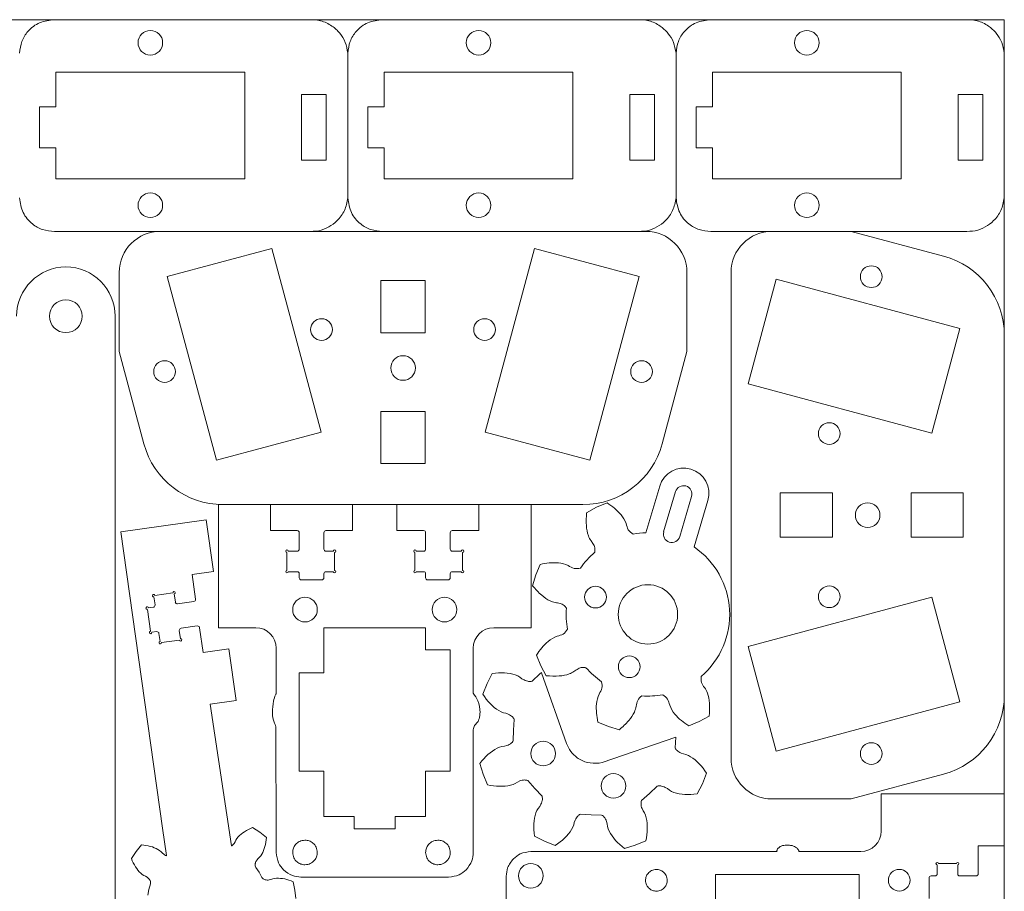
# Model space of a CAD drawing. Header units: millimetres. Extents: x 196.2 to 236.2, y 119.2 to 159.2.
# Tile 3 of 3: x 212.2 to 236.2, y 138 to 159.2. Entities that reach past the tile are written whole.
import ezdxf

# ---------------------------------------------------------------- set-up
doc = ezdxf.new("R2010")
doc.units = ezdxf.units.MM

msp = doc.modelspace()

# ---------------------------------------------------------------- linework, layer by layer
at = {"color": 7, "linetype": 'Continuous', "lineweight": 15}
for p, q in [((213.021, 159.244), (211.194, 159.244)), ((219.194, 159.244), (213.021, 159.244)), ((221.021, 159.244), (219.194, 159.244)), ((227.194, 159.244), (221.021, 159.244)), ((229.021, 159.244), (227.194, 159.244)), ((235.194, 159.244), (229.021, 159.244)), ((236.171, 159.244), (235.194, 159.244)), ((236.171, 158.431), (236.171, 159.244)), ((220.171, 158.431), (220.171, 154.898)), ((228.171, 158.431), (228.171, 154.898)), ((236.171, 154.898), (236.171, 158.431)), ((213.059, 157.964), (213.059, 157.121)), ((217.659, 157.964), (213.059, 157.964)), ((217.659, 155.364), (217.659, 157.964)), ((225.659, 157.964), (221.059, 157.964)), ((221.059, 157.964), (221.059, 157.121)), ((225.659, 155.364), (225.659, 157.964)), ((233.659, 157.964), (229.059, 157.964)), ((229.059, 157.964), (229.059, 157.121)), ((233.659, 155.364), (233.659, 157.964)), ((219.646, 157.421), (219.046, 157.421)), ((219.046, 157.421), (219.046, 155.821)), ((219.646, 155.821), (219.646, 157.421)), ((227.646, 157.421), (227.046, 157.421)), ((227.046, 157.421), (227.046, 155.821)), ((227.646, 155.821), (227.646, 157.421)), ((235.646, 157.421), (235.046, 157.421)), ((235.046, 157.421), (235.046, 155.821)), ((235.646, 155.821), (235.646, 157.421)), ((212.659, 157.121), (212.659, 156.121)), ((213.059, 157.121), (212.659, 157.121)), ((220.659, 157.121), (220.659, 156.121)), ((221.059, 157.121), (220.659, 157.121)), ((228.659, 157.121), (228.659, 156.121)), ((229.059, 157.121), (228.659, 157.121)), ((212.659, 156.121), (213.059, 156.121)), ((213.059, 156.121), (213.059, 155.364)), ((220.659, 156.121), (221.059, 156.121)), ((221.059, 156.121), (221.059, 155.364)), ((228.659, 156.121), (229.059, 156.121)), ((229.059, 156.121), (229.059, 155.364)), ((219.046, 155.821), (219.646, 155.821)), ((227.046, 155.821), (227.646, 155.821)), ((235.046, 155.821), (235.646, 155.821)), ((213.059, 155.364), (217.659, 155.364)), ((221.059, 155.364), (225.659, 155.364)), ((229.059, 155.364), (233.659, 155.364)), ((236.171, 151.55), (236.171, 154.898)), ((213.021, 154.084), (219.194, 154.084)), ((227.436, 154.084), (215.601, 154.084)), ((221.021, 154.084), (227.194, 154.084)), ((229.021, 154.084), (235.194, 154.084)), ((232.439, 154.084), (230.511, 154.084)), ((234.689, 153.482), (232.439, 154.084)), ((218.317, 153.67), (215.767, 152.986)), ((219.518, 149.188), (218.317, 153.67)), ((224.719, 153.67), (223.518, 149.188)), ((227.27, 152.986), (224.719, 153.67)), ((214.601, 153.084), (214.601, 151.156)), ((215.767, 152.986), (216.968, 148.504)), ((222.058, 152.884), (220.978, 152.884)), ((220.978, 152.884), (220.978, 151.614)), ((222.058, 151.614), (222.058, 152.884)), ((226.069, 148.504), (227.27, 152.986)), ((228.436, 151.156), (228.436, 153.084)), ((229.511, 153.084), (229.511, 141.249)), ((230.61, 152.918), (229.926, 150.368)), ((235.091, 151.717), (230.61, 152.918)), ((214.5, 132.016), (214.5, 152.016)), ((234.408, 149.167), (235.091, 151.717)), ((220.978, 151.614), (222.058, 151.614)), ((236.171, 142.784), (236.171, 151.55)), ((214.601, 151.156), (215.204, 148.907)), ((227.833, 148.907), (228.436, 151.156)), ((229.926, 150.368), (234.408, 149.167)), ((222.058, 149.694), (220.978, 149.694)), ((220.978, 149.694), (220.978, 148.424)), ((222.058, 148.424), (222.058, 149.694)), ((216.968, 148.504), (219.518, 149.188)), ((223.518, 149.188), (226.069, 148.504)), ((220.978, 148.424), (222.058, 148.424)), ((227.773, 147.875), (227.437, 146.739)), ((228.159, 147.74), (227.869, 146.762)), ((228.26, 146.646), (228.55, 147.624)), ((231.981, 147.707), (230.711, 147.707)), ((230.711, 147.707), (230.711, 146.627)), ((231.981, 146.627), (231.981, 147.707)), ((233.901, 147.707), (233.901, 146.627)), ((235.171, 147.707), (233.901, 147.707)), ((235.171, 146.627), (235.171, 147.707)), ((217.018, 147.424), (217.018, 144.424)), ((218.288, 147.424), (217.018, 147.424)), ((217.135, 147.424), (225.901, 147.424)), ((218.288, 146.789), (218.288, 147.424)), ((220.288, 147.424), (220.288, 146.789)), ((221.368, 147.424), (220.288, 147.424)), ((221.368, 146.789), (221.368, 147.424)), ((223.368, 147.424), (223.368, 146.789)), ((224.638, 147.424), (223.368, 147.424)), ((224.638, 144.424), (224.638, 147.424)), ((226.235, 147.358), (225.991, 147.227)), ((226.491, 147.466), (226.235, 147.358)), ((228.611, 146.392), (228.947, 147.528)), ((216.721, 147.051), (214.643, 146.761)), ((216.897, 145.793), (216.721, 147.051)), ((214.643, 146.761), (215.652, 139.539)), ((218.938, 146.789), (218.288, 146.789)), ((218.988, 146.339), (218.988, 146.739)), ((219.588, 146.739), (219.588, 146.339)), ((220.288, 146.789), (219.638, 146.789)), ((222.018, 146.789), (221.368, 146.789)), ((222.068, 146.339), (222.068, 146.739)), ((222.668, 146.739), (222.668, 146.339)), ((223.368, 146.789), (222.718, 146.789)), ((230.711, 146.627), (231.981, 146.627)), ((233.901, 146.627), (235.171, 146.627)), ((218.688, 145.819), (218.688, 146.259)), ((218.718, 146.289), (218.938, 146.289)), ((219.638, 146.289), (219.818, 146.289)), ((219.848, 146.259), (219.848, 145.819)), ((221.808, 145.819), (221.808, 146.259)), ((221.838, 146.289), (222.018, 146.289)), ((222.718, 146.289), (222.938, 146.289)), ((222.968, 146.259), (222.968, 145.819)), ((224.86, 145.966), (224.755, 145.709)), ((216.378, 145.721), (216.897, 145.793)), ((216.463, 145.117), (216.378, 145.721)), ((218.938, 145.789), (218.718, 145.789)), ((218.988, 145.639), (218.988, 145.739)), ((219.588, 145.739), (219.588, 145.639)), ((219.818, 145.789), (219.638, 145.789)), ((222.018, 145.789), (221.838, 145.789)), ((222.068, 145.639), (222.068, 145.739)), ((222.668, 145.739), (222.668, 145.639)), ((222.938, 145.789), (222.718, 145.789)), ((224.755, 145.709), (224.676, 145.444)), ((219.538, 145.589), (219.038, 145.589)), ((222.618, 145.589), (222.118, 145.589)), ((215.47, 145.21), (215.906, 145.271)), ((215.94, 145.246), (215.968, 145.047)), ((215.473, 144.978), (215.445, 145.176)), ((216.024, 145.005), (216.42, 145.06)), ((234.408, 145.167), (229.926, 143.966)), ((235.091, 142.616), (234.408, 145.167)), ((215.36, 144.337), (215.286, 144.871)), ((215.311, 144.905), (215.43, 144.922)), ((225.499, 144.897), (225.499, 144.897)), ((216.503, 144.466), (216.107, 144.411)), ((215.513, 144.328), (215.394, 144.311)), ((215.597, 144.087), (215.569, 144.285)), ((216.065, 144.354), (216.092, 144.156)), ((216.644, 143.819), (216.56, 144.423)), ((217.018, 144.424), (217.928, 144.424)), ((222.068, 144.424), (219.588, 144.424)), ((219.588, 144.424), (219.588, 143.324)), ((222.068, 143.884), (222.068, 144.424)), ((223.728, 144.424), (224.638, 144.424)), ((216.067, 144.122), (215.631, 144.061)), ((217.273, 143.907), (216.644, 143.819)), ((217.449, 142.649), (217.273, 143.907)), ((218.428, 143.924), (218.428, 142.824)), ((222.668, 143.884), (222.068, 143.884)), ((222.668, 140.924), (222.668, 143.884)), ((223.228, 142.824), (223.228, 143.924)), ((224.767, 143.753), (224.875, 143.497)), ((229.926, 143.966), (230.61, 141.415)), ((219.588, 143.324), (218.988, 143.324)), ((218.988, 143.324), (218.988, 140.924)), ((223.693, 143.309), (223.564, 143.064)), ((223.77, 143.317), (223.693, 143.309)), ((223.844, 143.322), (223.77, 143.317)), ((223.918, 143.323), (223.844, 143.322)), ((223.989, 143.32), (223.918, 143.323)), ((224.059, 143.314), (223.989, 143.32)), ((224.127, 143.304), (224.059, 143.314)), ((224.192, 143.29), (224.127, 143.304)), ((224.254, 143.271), (224.192, 143.29)), ((224.313, 143.248), (224.254, 143.271)), ((224.852, 143.298), (224.664, 143.124)), ((224.893, 143.332), (224.852, 143.298)), ((224.875, 143.497), (225.007, 143.253)), ((224.895, 143.326), (224.893, 143.332)), ((225.504, 141.603), (224.895, 143.326)), ((225.975, 143.449), (225.975, 143.449)), ((223.564, 143.064), (223.459, 142.807)), ((224.367, 143.217), (224.313, 143.248)), ((224.416, 143.181), (224.367, 143.217)), ((224.469, 143.149), (224.416, 143.181)), ((224.497, 143.136), (224.469, 143.149)), ((224.528, 143.126), (224.497, 143.136)), ((224.56, 143.118), (224.528, 143.126)), ((224.578, 143.115), (224.56, 143.118)), ((224.596, 143.114), (224.578, 143.115)), ((224.616, 143.114), (224.596, 143.114)), ((224.638, 143.116), (224.616, 143.114)), ((224.664, 143.124), (224.638, 143.116)), ((226.357, 143.106), (226.357, 143.106)), ((223.459, 142.807), (223.502, 142.744)), ((227.849, 142.789), (227.849, 142.789)), ((236.171, 140.376), (236.171, 142.784)), ((216.82, 142.562), (217.449, 142.649)), ((217.34, 139.103), (216.82, 142.562)), ((223.502, 142.744), (223.547, 142.684)), ((223.547, 142.684), (223.593, 142.627)), ((223.593, 142.627), (223.641, 142.574)), ((223.641, 142.574), (223.691, 142.525)), ((227.336, 142.761), (227.336, 142.761)), ((230.61, 141.415), (235.091, 142.616)), ((223.691, 142.525), (223.742, 142.479)), ((223.742, 142.479), (223.795, 142.438)), ((223.795, 142.438), (223.849, 142.402)), ((223.849, 142.402), (223.905, 142.372)), ((223.905, 142.372), (223.963, 142.35)), ((223.963, 142.35), (224.022, 142.337)), ((224.022, 142.337), (224.08, 142.316)), ((224.08, 142.316), (224.109, 142.303)), ((224.109, 142.303), (224.136, 142.286)), ((224.136, 142.286), (224.164, 142.267)), ((224.164, 142.267), (224.177, 142.255)), ((224.177, 142.255), (224.19, 142.242)), ((224.19, 142.242), (224.202, 142.226)), ((224.202, 142.226), (224.214, 142.208)), ((224.225, 142.183), (224.213, 141.927)), ((224.214, 142.208), (224.225, 142.183)), ((226.267, 142.122), (226.524, 142.017)), ((228.481, 142.029), (228.736, 142.137)), ((228.736, 142.137), (228.98, 142.269)), ((223.228, 138.944), (223.228, 141.936)), ((224.213, 141.927), (224.203, 141.67)), ((226.524, 142.017), (226.79, 141.938)), ((224.134, 141.593), (224.105, 141.575)), ((224.148, 141.603), (224.134, 141.593)), ((224.162, 141.615), (224.148, 141.603)), ((224.176, 141.629), (224.162, 141.615)), ((224.19, 141.647), (224.176, 141.629)), ((224.203, 141.67), (224.19, 141.647)), ((228.163, 141.755), (226.372, 141.14)), ((228.15, 141.498), (228.163, 141.755)), ((223.641, 141.377), (223.587, 141.332)), ((223.696, 141.418), (223.641, 141.377)), ((223.752, 141.454), (223.696, 141.418)), ((223.809, 141.485), (223.752, 141.454)), ((223.867, 141.51), (223.809, 141.485)), ((223.927, 141.527), (223.867, 141.51)), ((223.987, 141.535), (223.927, 141.527)), ((224.047, 141.551), (223.987, 141.535)), ((224.076, 141.562), (224.047, 141.551)), ((224.105, 141.575), (224.076, 141.562)), ((228.161, 141.474), (228.15, 141.498)), ((228.174, 141.455), (228.161, 141.474)), ((228.186, 141.44), (228.174, 141.455)), ((228.199, 141.427), (228.186, 141.44)), ((228.212, 141.415), (228.199, 141.427)), ((228.239, 141.395), (228.212, 141.415)), ((228.267, 141.379), (228.239, 141.395)), ((228.295, 141.365), (228.267, 141.379)), ((228.353, 141.345), (228.295, 141.365)), ((228.413, 141.331), (228.353, 141.345)), ((223.434, 141.175), (223.385, 141.115)), ((223.385, 141.115), (223.468, 140.851)), ((223.483, 141.231), (223.434, 141.175)), ((223.535, 141.283), (223.483, 141.231)), ((223.587, 141.332), (223.535, 141.283)), ((226.372, 141.14), (226.296, 141.125)), ((228.471, 141.31), (228.413, 141.331)), ((228.527, 141.279), (228.471, 141.31)), ((228.581, 141.243), (228.527, 141.279)), ((228.634, 141.202), (228.581, 141.243)), ((228.685, 141.157), (228.634, 141.202)), ((228.734, 141.108), (228.685, 141.157)), ((228.783, 141.055), (228.734, 141.108)), ((218.988, 140.924), (219.588, 140.924)), ((219.588, 140.924), (219.588, 139.824)), ((222.068, 139.824), (222.068, 140.924)), ((222.068, 140.924), (222.668, 140.924)), ((228.829, 140.998), (228.783, 141.055)), ((228.812, 140.618), (228.917, 140.874)), ((228.874, 140.938), (228.829, 140.998)), ((228.917, 140.874), (228.874, 140.938)), ((223.468, 140.851), (223.575, 140.595)), ((224.198, 140.602), (224.254, 140.628)), ((224.254, 140.628), (224.306, 140.66)), ((224.306, 140.66), (224.362, 140.687)), ((224.362, 140.687), (224.391, 140.697)), ((224.391, 140.697), (224.422, 140.705)), ((224.422, 140.705), (224.455, 140.71)), ((224.455, 140.71), (224.473, 140.712)), ((224.473, 140.712), (224.491, 140.711)), ((224.491, 140.711), (224.511, 140.709)), ((224.511, 140.709), (224.533, 140.705)), ((224.533, 140.705), (224.558, 140.695)), ((224.558, 140.695), (224.73, 140.505)), ((232.439, 140.249), (234.689, 140.852)), ((223.575, 140.595), (223.65, 140.58)), ((223.65, 140.58), (223.724, 140.569)), ((223.724, 140.569), (223.797, 140.562)), ((223.797, 140.562), (223.869, 140.558)), ((223.869, 140.558), (223.939, 140.559)), ((223.939, 140.559), (224.007, 140.563)), ((224.007, 140.563), (224.073, 140.571)), ((224.073, 140.571), (224.137, 140.584)), ((224.137, 140.584), (224.198, 140.602)), ((224.73, 140.505), (224.905, 140.317)), ((227.333, 140.211), (227.524, 140.383)), ((227.524, 140.383), (227.712, 140.558)), ((227.712, 140.558), (227.738, 140.565)), ((227.738, 140.565), (227.76, 140.568)), ((227.76, 140.568), (227.78, 140.568)), ((227.78, 140.568), (227.798, 140.567)), ((227.798, 140.567), (227.815, 140.564)), ((227.815, 140.564), (227.848, 140.556)), ((227.848, 140.556), (227.878, 140.545)), ((227.878, 140.545), (227.907, 140.532)), ((227.907, 140.532), (227.96, 140.501)), ((227.96, 140.501), (228.009, 140.464)), ((228.009, 140.464), (228.062, 140.433)), ((228.062, 140.433), (228.121, 140.41)), ((228.121, 140.41), (228.184, 140.392)), ((228.184, 140.392), (228.249, 140.378)), ((228.682, 140.372), (228.812, 140.618)), ((224.892, 140.15), (224.879, 140.122)), ((224.903, 140.181), (224.892, 140.15)), ((224.911, 140.213), (224.903, 140.181)), ((224.905, 140.317), (224.912, 140.291)), ((224.914, 140.231), (224.911, 140.213)), ((224.912, 140.291), (224.915, 140.269)), ((224.915, 140.249), (224.914, 140.231)), ((224.915, 140.269), (224.915, 140.249)), ((227.317, 140.144), (227.319, 140.164)), ((227.317, 140.126), (227.317, 140.144)), ((227.319, 140.164), (227.324, 140.186)), ((227.324, 140.186), (227.333, 140.211)), ((228.249, 140.378), (228.317, 140.368)), ((228.317, 140.368), (228.387, 140.361)), ((228.387, 140.361), (228.458, 140.359)), ((228.458, 140.359), (228.531, 140.36)), ((228.531, 140.36), (228.606, 140.364)), ((228.606, 140.364), (228.682, 140.372)), ((230.511, 140.249), (232.439, 140.249)), ((233.171, 140.376), (233.171, 139.466)), ((236.171, 140.376), (233.171, 140.376)), ((236.171, 139.106), (236.171, 140.376)), ((224.757, 139.907), (224.739, 139.845)), ((224.78, 139.966), (224.757, 139.907)), ((224.811, 140.02), (224.78, 139.966)), ((224.848, 140.069), (224.811, 140.02)), ((224.879, 140.122), (224.848, 140.069)), ((227.318, 140.108), (227.317, 140.126)), ((227.323, 140.075), (227.318, 140.108)), ((227.332, 140.044), (227.323, 140.075)), ((227.342, 140.014), (227.332, 140.044)), ((227.368, 139.959), (227.342, 140.014)), ((227.401, 139.907), (227.368, 139.959)), ((227.427, 139.851), (227.401, 139.907)), ((219.588, 139.824), (220.328, 139.824)), ((220.328, 139.824), (220.328, 139.524)), ((221.328, 139.824), (222.068, 139.824)), ((221.328, 139.524), (221.328, 139.824)), ((224.715, 139.712), (224.709, 139.642)), ((224.725, 139.779), (224.715, 139.712)), ((224.739, 139.845), (224.725, 139.779)), ((225.678, 139.616), (225.692, 139.675)), ((225.692, 139.675), (225.713, 139.733)), ((225.713, 139.733), (225.726, 139.762)), ((225.726, 139.762), (225.742, 139.789)), ((225.742, 139.789), (225.762, 139.816)), ((225.762, 139.816), (225.774, 139.83)), ((225.774, 139.83), (225.787, 139.843)), ((225.787, 139.843), (225.802, 139.855)), ((225.802, 139.855), (225.821, 139.867)), ((225.821, 139.867), (225.845, 139.878)), ((225.845, 139.878), (226.102, 139.866)), ((226.102, 139.866), (226.358, 139.856)), ((226.358, 139.856), (226.382, 139.843)), ((226.382, 139.843), (226.399, 139.829)), ((226.399, 139.829), (226.413, 139.815)), ((226.413, 139.815), (226.426, 139.801)), ((226.426, 139.801), (226.436, 139.787)), ((226.436, 139.787), (226.453, 139.758)), ((226.453, 139.758), (226.467, 139.729)), ((226.467, 139.729), (226.478, 139.7)), ((226.478, 139.7), (226.494, 139.64)), ((227.445, 139.79), (227.427, 139.851)), ((227.457, 139.726), (227.445, 139.79)), ((227.466, 139.66), (227.457, 139.726)), ((215.652, 139.539), (215.755, 138.872)), ((217.655, 139.45), (217.612, 139.421)), ((217.701, 139.478), (217.655, 139.45)), ((217.749, 139.504), (217.701, 139.478)), ((217.8, 139.528), (217.749, 139.504)), ((217.852, 139.55), (217.8, 139.528)), ((218.025, 139.436), (217.852, 139.55)), ((218.186, 139.306), (218.025, 139.436)), ((220.328, 139.524), (221.328, 139.524)), ((224.709, 139.642), (224.706, 139.57)), ((224.706, 139.57), (224.707, 139.497)), ((224.707, 139.497), (224.711, 139.422)), ((224.711, 139.422), (224.719, 139.346)), ((225.549, 139.395), (225.59, 139.448)), ((225.59, 139.448), (225.626, 139.502)), ((225.626, 139.502), (225.657, 139.558)), ((225.657, 139.558), (225.678, 139.616)), ((226.494, 139.64), (226.502, 139.58)), ((226.502, 139.58), (226.518, 139.52)), ((226.518, 139.52), (226.544, 139.462)), ((226.544, 139.462), (226.575, 139.405)), ((227.459, 139.377), (227.467, 139.45)), ((227.47, 139.592), (227.466, 139.66)), ((227.467, 139.45), (227.47, 139.522)), ((227.47, 139.522), (227.47, 139.592)), ((217.426, 139.206), (217.402, 139.167)), ((217.446, 139.248), (217.426, 139.206)), ((217.47, 139.287), (217.446, 139.248)), ((217.5, 139.323), (217.47, 139.287)), ((217.534, 139.358), (217.5, 139.323)), ((217.572, 139.39), (217.534, 139.358)), ((217.612, 139.421), (217.572, 139.39)), ((218.163, 139.141), (218.173, 139.194)), ((218.173, 139.194), (218.181, 139.25)), ((218.181, 139.25), (218.186, 139.306)), ((224.719, 139.346), (224.965, 139.217)), ((224.965, 139.217), (225.221, 139.112)), ((225.285, 139.155), (225.345, 139.2)), ((225.345, 139.2), (225.402, 139.246)), ((225.402, 139.246), (225.455, 139.294)), ((225.455, 139.294), (225.504, 139.344)), ((225.504, 139.344), (225.549, 139.395)), ((226.575, 139.405), (226.611, 139.349)), ((226.611, 139.349), (226.652, 139.294)), ((226.652, 139.294), (226.697, 139.24)), ((226.697, 139.24), (226.745, 139.187)), ((226.745, 139.187), (226.798, 139.136)), ((227.178, 139.121), (227.434, 139.228)), ((227.434, 139.228), (227.449, 139.303)), ((227.449, 139.303), (227.459, 139.377)), ((215.011, 138.966), (214.897, 138.794)), ((215.14, 139.127), (215.011, 138.966)), ((215.197, 139.122), (215.14, 139.127)), ((215.252, 139.115), (215.197, 139.122)), ((215.306, 139.105), (215.252, 139.115)), ((215.358, 139.092), (215.306, 139.105)), ((215.408, 139.078), (215.358, 139.092)), ((215.456, 139.061), (215.408, 139.078)), ((215.502, 139.041), (215.456, 139.061)), ((215.545, 139.019), (215.502, 139.041)), ((215.585, 138.993), (215.545, 139.019)), ((215.62, 138.963), (215.585, 138.993)), ((215.651, 138.93), (215.62, 138.963)), ((217.342, 139.106), (217.34, 139.103)), ((217.353, 139.114), (217.342, 139.106)), ((217.371, 139.131), (217.353, 139.114)), ((217.388, 139.149), (217.371, 139.131)), ((217.402, 139.167), (217.388, 139.149)), ((218.077, 138.902), (218.099, 138.945)), ((218.099, 138.945), (218.119, 138.991)), ((218.119, 138.991), (218.136, 139.039)), ((218.136, 139.039), (218.151, 139.089)), ((218.151, 139.089), (218.163, 139.141)), ((230.637, 138.966), (224.631, 138.966)), ((225.221, 139.112), (225.285, 139.155)), ((226.798, 139.136), (226.854, 139.087)), ((226.854, 139.087), (226.913, 139.038)), ((226.913, 139.038), (227.178, 139.121)), ((232.671, 138.966), (231.168, 138.966)), ((235.536, 139.106), (236.171, 139.106)), ((235.536, 138.423), (235.536, 139.106)), ((236.171, 137.106), (236.171, 139.106)), ((214.897, 138.794), (214.919, 138.741)), ((214.919, 138.741), (214.943, 138.691)), ((215.686, 138.9), (215.651, 138.93)), ((215.705, 138.886), (215.686, 138.9)), ((215.726, 138.874), (215.705, 138.886)), ((215.749, 138.864), (215.726, 138.874)), ((215.755, 138.872), (215.749, 138.864)), ((217.923, 138.698), (217.933, 138.721)), ((217.933, 138.721), (217.945, 138.742)), ((217.945, 138.742), (217.958, 138.761)), ((217.958, 138.761), (217.988, 138.796)), ((217.988, 138.796), (218.022, 138.827)), ((218.022, 138.827), (218.052, 138.862)), ((218.052, 138.862), (218.077, 138.902)), ((214.943, 138.691), (214.969, 138.643)), ((214.969, 138.643), (214.996, 138.597)), ((214.996, 138.597), (215.026, 138.554)), ((215.026, 138.554), (215.056, 138.513)), ((215.056, 138.513), (215.089, 138.476)), ((215.089, 138.476), (215.123, 138.441)), ((217.912, 138.657), (217.915, 138.672)), ((217.912, 138.64), (217.912, 138.657)), ((217.913, 138.619), (217.912, 138.64)), ((217.931, 138.578), (217.913, 138.619)), ((217.915, 138.672), (217.918, 138.685)), ((217.918, 138.685), (217.923, 138.698)), ((218.011, 138.461), (217.931, 138.578)), ((234.536, 138.423), (234.536, 138.643)), ((234.566, 138.673), (235.006, 138.673)), ((235.036, 138.643), (235.036, 138.423)), ((215.123, 138.441), (215.16, 138.411)), ((215.16, 138.411), (215.199, 138.387)), ((215.199, 138.387), (215.24, 138.368)), ((215.24, 138.368), (215.28, 138.344)), ((215.28, 138.344), (215.298, 138.329)), ((215.298, 138.329), (215.316, 138.313)), ((215.316, 138.313), (215.333, 138.294)), ((215.333, 138.294), (215.34, 138.283)), ((215.34, 138.283), (215.348, 138.272)), ((215.348, 138.272), (215.355, 138.258)), ((215.355, 138.258), (215.361, 138.242)), ((215.361, 138.242), (215.365, 138.222)), ((215.365, 138.222), (215.361, 138.177)), ((218.078, 138.337), (218.011, 138.461)), ((218.107, 138.302), (218.078, 138.337)), ((218.124, 138.291), (218.107, 138.302)), ((218.14, 138.284), (218.124, 138.291)), ((218.154, 138.279), (218.14, 138.284)), ((218.168, 138.276), (218.154, 138.279)), ((218.181, 138.274), (218.168, 138.276)), ((218.206, 138.272), (218.181, 138.274)), ((218.23, 138.273), (218.206, 138.272)), ((218.254, 138.276), (218.23, 138.273)), ((218.298, 138.287), (218.254, 138.276)), ((218.341, 138.303), (218.298, 138.287)), ((218.386, 138.313), (218.341, 138.303)), ((218.433, 138.318), (218.386, 138.313)), ((218.482, 138.318), (218.433, 138.318)), ((218.531, 138.314), (218.482, 138.318)), ((218.582, 138.308), (218.531, 138.314)), ((218.633, 138.298), (218.582, 138.308)), ((218.685, 138.285), (218.633, 138.298)), ((218.737, 138.269), (218.685, 138.285)), ((218.79, 138.25), (218.737, 138.269)), ((218.842, 138.229), (218.79, 138.25)), ((218.884, 138.026), (218.842, 138.229)), ((219.028, 138.344), (222.628, 138.344)), ((224.031, 138.366), (224.031, 134.766)), ((229.131, 138.406), (229.131, 137.806)), ((232.631, 138.406), (229.131, 138.406)), ((232.631, 137.806), (232.631, 138.406)), ((234.336, 137.823), (234.336, 138.323)), ((234.386, 138.373), (234.486, 138.373)), ((235.086, 138.373), (235.486, 138.373)), ((215.321, 138.042), (215.294, 137.903)), ((215.361, 138.177), (215.321, 138.042)), ((218.906, 137.821), (218.884, 138.026))]:
    msp.add_line(p, q, dxfattribs=at)
for centre, radius in [((215.359, 158.681), 0.3), ((223.359, 158.681), 0.3), ((231.359, 158.681), 0.3), ((215.359, 154.721), 0.3), ((223.359, 154.721), 0.3), ((231.359, 154.721), 0.3), ((232.93, 152.98), 0.265), ((213.3, 152.016), 0.4), ((219.531, 151.691), 0.265), ((223.506, 151.691), 0.265), ((221.518, 150.754), 0.3), ((215.706, 150.666), 0.265), ((227.331, 150.666), 0.265), ((231.905, 149.154), 0.265), ((232.841, 147.167), 0.3), ((226.208, 145.169), 0.265), ((227.486, 144.748), 0.724), ((231.905, 145.179), 0.265), ((219.128, 144.864), 0.3), ((222.528, 144.864), 0.3), ((227.031, 143.473), 0.265), ((224.933, 141.356), 0.3), ((232.93, 141.354), 0.265), ((226.646, 140.567), 0.3), ((224.631, 138.376), 0.3), ((233.611, 138.266), 0.265)]:
    msp.add_circle(centre, radius, dxfattribs=at)
for centre, radius, start, end in [((215.601, 153.084), 1, 90, 180), ((227.436, 153.084), 1, 0, 90), ((230.511, 153.084), 1, 90, 180), ((234.171, 151.55), 2, 0, 75), ((213.3, 152.016), 1.2, 0, 180), ((217.135, 149.424), 2, 195, 270), ((225.901, 149.424), 2, 270, 345), ((228.36, 147.701), 0.612, 343.5079, 163.5079), ((228.354, 147.682), 0.204, 343.5079, 163.5079), ((218.938, 146.739), 0.05, 0, 90), ((219.638, 146.739), 0.05, 90, 180), ((222.018, 146.739), 0.05, 0, 90), ((222.718, 146.739), 0.05, 90, 180), ((227.486, 144.748), 1.992, 91.3983, 100.5014), ((228.065, 146.704), 0.204, 163.5079, 343.5079), ((227.486, 144.748), 1.992, 310.6935, 55.6167), ((218.688, 146.289), 0.03, 0, 270), ((218.938, 146.339), 0.05, 270, 0), ((219.638, 146.339), 0.05, 180, 270), ((219.848, 146.289), 0.03, 270, 180), ((221.808, 146.289), 0.03, 0, 270), ((222.018, 146.339), 0.05, 270, 0), ((222.718, 146.339), 0.05, 180, 270), ((222.968, 146.289), 0.03, 270, 180), ((227.486, 144.748), 1.994, 130.6194, 145.5687), ((218.688, 145.789), 0.03, 90, 0), ((218.938, 145.739), 0.05, 0, 90), ((219.638, 145.739), 0.05, 90, 180), ((219.848, 145.789), 0.03, 180, 90), ((221.808, 145.789), 0.03, 90, 0), ((222.018, 145.739), 0.05, 0, 90), ((222.718, 145.739), 0.05, 90, 180), ((222.968, 145.789), 0.03, 180, 90), ((219.038, 145.639), 0.05, 180, 270), ((219.538, 145.639), 0.05, 270, 0), ((222.118, 145.639), 0.05, 180, 270), ((222.618, 145.639), 0.05, 270, 0), ((215.441, 145.206), 0.03, 7.9581, 277.9581), ((215.936, 145.275), 0.03, 277.9581, 187.9581), ((215.423, 144.971), 0.05, 277.9581, 7.9581), ((216.017, 145.054), 0.05, 187.9581, 277.9581), ((216.413, 145.11), 0.05, 277.9581, 7.9581), ((215.281, 144.901), 0.03, 7.9581, 277.9581), ((227.486, 144.748), 1.992, 175.6909, 190.5019), ((216.51, 144.416), 0.05, 7.9581, 97.9581), ((215.364, 144.307), 0.03, 97.9581, 7.9581), ((215.52, 144.278), 0.05, 7.9581, 97.9581), ((216.114, 144.361), 0.05, 97.9581, 187.9581), ((217.928, 143.924), 0.5, 360, 90), ((223.728, 143.924), 0.5, 90, 180), ((215.601, 144.057), 0.03, 97.9581, 7.9581), ((216.097, 144.126), 0.03, 187.9581, 97.9581), ((227.486, 144.748), 1.992, 220.6955, 235.4993), ((227.486, 144.748), 1.992, 265.6924, 280.4976), ((234.171, 142.784), 2, 285, 0), ((230.511, 141.249), 1, 180, 270), ((232.671, 139.466), 0.5, 270, 0), ((234.536, 138.673), 0.03, 0, 270), ((235.036, 138.673), 0.03, 270, 180), ((234.386, 138.323), 0.05, 90, 180), ((234.486, 138.423), 0.05, 270, 0), ((235.086, 138.423), 0.05, 180, 270), ((235.486, 138.423), 0.05, 270, 0)]:
    msp.add_arc(centre, radius, start, end, dxfattribs=at)
for points, knots in [([(213.021, 159.244), (212.897, 159.231), (212.653, 159.204), (212.378, 158.987), (212.207, 158.72), (212.184, 158.528), (212.171, 158.431)], [0, 0, 0, 0, 0.283317, 0.558048, 0.775432, 1, 1, 1, 1]), ([(220.171, 158.431), (220.155, 158.519), (220.124, 158.694), (219.983, 158.922), (219.78, 159.109), (219.509, 159.241), (219.3, 159.243), (219.194, 159.244)], [0, 0, 0, 0, 0.191019, 0.375999, 0.559149, 0.775993, 1, 1, 1, 1]), ([(221.021, 159.244), (220.897, 159.231), (220.653, 159.204), (220.378, 158.987), (220.207, 158.72), (220.184, 158.528), (220.171, 158.431)], [0, 0, 0, 0, 0.283318, 0.558048, 0.775432, 1, 1, 1, 1]), ([(228.171, 158.431), (228.155, 158.519), (228.124, 158.694), (227.983, 158.922), (227.78, 159.109), (227.509, 159.241), (227.3, 159.243), (227.194, 159.244)], [0, 0, 0, 0, 0.191019, 0.375999, 0.559149, 0.775993, 1, 1, 1, 1]), ([(229.021, 159.244), (228.897, 159.231), (228.653, 159.204), (228.378, 158.987), (228.207, 158.72), (228.184, 158.528), (228.171, 158.431)], [0, 0, 0, 0, 0.283318, 0.558048, 0.775432, 1, 1, 1, 1]), ([(236.171, 158.431), (236.155, 158.519), (236.124, 158.694), (235.983, 158.922), (235.78, 159.109), (235.509, 159.241), (235.3, 159.243), (235.194, 159.244)], [0, 0, 0, 0, 0.191019, 0.375999, 0.55915, 0.775993, 1, 1, 1, 1]), ([(212.171, 154.898), (212.19, 154.775), (212.227, 154.532), (212.456, 154.267), (212.73, 154.108), (212.923, 154.092), (213.021, 154.084)], [0, 0, 0, 0, 0.283318, 0.558048, 0.775433, 1, 1, 1, 1]), ([(219.194, 154.084), (219.284, 154.084), (219.462, 154.083), (219.711, 154.181), (219.932, 154.346), (220.111, 154.589), (220.151, 154.794), (220.171, 154.898)], [0, 0, 0, 0, 0.19102, 0.376001, 0.559152, 0.775994, 1, 1, 1, 1]), ([(220.171, 154.898), (220.19, 154.775), (220.227, 154.532), (220.456, 154.267), (220.73, 154.108), (220.923, 154.092), (221.021, 154.084)], [0, 0, 0, 0, 0.2833181, 0.558048, 0.7754327, 1, 1, 1, 1]), ([(227.194, 154.084), (227.284, 154.084), (227.462, 154.083), (227.711, 154.181), (227.932, 154.346), (228.111, 154.589), (228.151, 154.794), (228.171, 154.898)], [0, 0, 0, 0, 0.1910203, 0.3760017, 0.5591517, 0.7759942, 1, 1, 1, 1]), ([(228.171, 154.898), (228.19, 154.775), (228.227, 154.532), (228.456, 154.267), (228.73, 154.108), (228.923, 154.092), (229.021, 154.084)], [0, 0, 0, 0, 0.283318, 0.558048, 0.775433, 1, 1, 1, 1]), ([(235.194, 154.084), (235.284, 154.084), (235.462, 154.083), (235.711, 154.181), (235.932, 154.346), (236.111, 154.589), (236.151, 154.794), (236.171, 154.898)], [0, 0, 0, 0, 0.191021, 0.376001, 0.559152, 0.775994, 1, 1, 1, 1]), ([(227.123, 146.706), (227.079, 146.738), (226.99, 146.802), (226.956, 146.996), (226.842, 147.176), (226.676, 147.34), (226.552, 147.424), (226.491, 147.466)], [0, 0, 0, 0, 0.154505, 0.311616, 0.557823, 0.778852, 1, 1, 1, 1]), ([(225.991, 147.227), (225.985, 147.121), (225.973, 146.932), (226.014, 146.696), (226.091, 146.548), (226.165, 146.454), (226.202, 146.355), (226.192, 146.29), (226.188, 146.261)], [0, 0, 0, 0, 0.31397, 0.560509, 0.698403, 0.806999, 0.915277, 1, 1, 1, 1]), ([(225.841, 145.875), (225.788, 145.867), (225.68, 145.85), (225.52, 145.965), (225.312, 146.009), (225.079, 146.008), (224.933, 145.98), (224.86, 145.966)], [0, 0, 0, 0, 0.154543, 0.311669, 0.557882, 0.778882, 1, 1, 1, 1]), ([(224.676, 145.444), (224.746, 145.364), (224.872, 145.222), (225.064, 145.088), (225.223, 145.033), (225.343, 145.022), (225.444, 144.975), (225.482, 144.921), (225.499, 144.897)], [0, 0, 0, 0, 0.31392, 0.560414, 0.683653, 0.80703, 0.915275, 1, 1, 1, 1]), ([(225.527, 144.385), (225.495, 144.341), (225.432, 144.252), (225.237, 144.218), (225.057, 144.103), (224.893, 143.938), (224.809, 143.814), (224.767, 143.753)], [0, 0, 0, 0, 0.154506, 0.311612, 0.55782, 0.77885, 1, 1, 1, 1]), ([(225.007, 143.253), (225.113, 143.246), (225.302, 143.235), (225.533, 143.276), (225.684, 143.35), (225.777, 143.426), (225.881, 143.465), (225.947, 143.454), (225.975, 143.449)], [0, 0, 0, 0, 0.313918, 0.560412, 0.683652, 0.807028, 0.915275, 1, 1, 1, 1]), ([(226.357, 143.106), (226.366, 143.052), (226.384, 142.945), (226.27, 142.783), (226.224, 142.575), (226.226, 142.342), (226.253, 142.195), (226.267, 142.122)], [0, 0, 0, 0, 0.154507, 0.311613, 0.557819, 0.778849, 1, 1, 1, 1]), ([(228.98, 142.269), (228.987, 142.374), (228.998, 142.563), (228.958, 142.804), (228.869, 142.963), (228.774, 143.085), (228.781, 143.187), (228.785, 143.237)], [0, 0, 0, 0, 0.314682, 0.5617737, 0.7085685, 0.8553534, 1, 1, 1, 1]), ([(228.785, 143.237), (228.785, 143.237), (228.785, 143.237), (228.785, 143.237), (228.785, 143.237)], [0, 0, 0, 0, 0.561086, 1, 1, 1, 1]), ([(218.428, 142.824), (218.428, 142.824), (218.428, 142.824), (218.428, 142.824), (218.428, 142.824), (218.427, 142.823), (218.426, 142.82), (218.42, 142.809), (218.393, 142.748), (218.348, 142.598), (218.339, 142.451), (218.334, 142.36)], [0, 0, 0, 0, 0.000174, 0.000437, 0.001034, 0.002665, 0.007359, 0.021297, 0.078081, 0.429484, 1, 1, 1, 1]), ([(223.394, 142.36), (223.386, 142.458), (223.373, 142.629), (223.271, 142.766), (223.228, 142.824)], [0, 0, 0, 0, 0.573374, 1, 1, 1, 1]), ([(227.849, 142.789), (227.893, 142.757), (227.981, 142.693), (228.015, 142.499), (228.13, 142.319), (228.296, 142.155), (228.419, 142.071), (228.481, 142.029)], [0, 0, 0, 0, 0.154498, 0.31161, 0.557817, 0.778849, 1, 1, 1, 1]), ([(226.79, 141.938), (226.869, 142.008), (227.01, 142.134), (227.152, 142.333), (227.202, 142.508), (227.221, 142.661), (227.298, 142.728), (227.336, 142.761)], [0, 0, 0, 0, 0.314679, 0.561772, 0.708566, 0.855354, 1, 1, 1, 1]), ([(218.334, 142.36), (218.335, 142.303), (218.338, 142.211), (218.38, 142.106), (218.416, 142.031), (218.419, 141.981), (218.421, 141.954)], [0, 0, 0, 0, 0.406744, 0.649649, 0.807564, 1, 1, 1, 1]), ([(223.228, 141.936), (223.235, 141.972), (223.249, 142.041), (223.322, 142.101), (223.365, 142.173), (223.39, 142.257), (223.393, 142.322), (223.394, 142.36)], [0, 0, 0, 0, 0.223985, 0.441708, 0.580501, 0.757726, 1, 1, 1, 1]), ([(218.421, 141.954), (218.421, 141.747), (218.421, 141.317), (218.421, 140.672), (218.422, 140.092), (218.423, 139.622), (218.425, 139.291), (218.426, 139.076), (218.428, 138.973), (218.428, 138.946), (218.428, 138.945), (218.428, 138.944), (218.428, 138.944), (218.428, 138.944), (218.428, 138.944), (218.428, 138.944), (218.428, 138.944), (218.428, 138.944)], [0, 0, 0, 0, 0.206199, 0.428489, 0.642942, 0.784243, 0.897581, 0.97286, 0.998272, 0.999896, 0.999964, 0.99998, 0.999991, 0.999994, 0.999996, 0.999998, 1, 1, 1, 1]), ([(226.296, 141.125), (226.199, 141.121), (226.01, 141.114), (225.769, 141.234), (225.594, 141.401), (225.534, 141.536), (225.504, 141.603)], [0, 0, 0, 0, 0.285933, 0.561972, 0.778889, 1, 1, 1, 1]), ([(219.128, 139.244), (219.084, 139.239), (218.996, 139.227), (218.898, 139.147), (218.839, 139.049), (218.832, 138.98), (218.828, 138.944)], [0, 0, 0, 0, 0.283698, 0.557905, 0.775014, 1, 1, 1, 1]), ([(219.428, 138.944), (219.422, 138.989), (219.411, 139.077), (219.331, 139.175), (219.233, 139.234), (219.164, 139.241), (219.128, 139.244)], [0, 0, 0, 0, 0.283698, 0.557899, 0.775008, 1, 1, 1, 1]), ([(222.368, 139.244), (222.324, 139.239), (222.236, 139.227), (222.138, 139.147), (222.079, 139.049), (222.072, 138.98), (222.068, 138.944)], [0, 0, 0, 0, 0.283686, 0.557897, 0.775015, 1, 1, 1, 1]), ([(222.668, 138.944), (222.662, 138.989), (222.651, 139.077), (222.571, 139.175), (222.473, 139.234), (222.404, 139.241), (222.368, 139.244)], [0, 0, 0, 0, 0.28368, 0.557899, 0.775021, 1, 1, 1, 1]), ([(218.428, 138.944), (218.439, 138.855), (218.457, 138.696), (218.559, 138.574), (218.604, 138.52)], [0, 0, 0, 0, 0.558866, 1, 1, 1, 1]), ([(218.828, 138.944), (218.834, 138.9), (218.845, 138.812), (218.926, 138.714), (219.023, 138.655), (219.093, 138.648), (219.128, 138.644)], [0, 0, 0, 0, 0.283702, 0.557912, 0.775018, 1, 1, 1, 1]), ([(219.128, 138.644), (219.173, 138.65), (219.261, 138.662), (219.359, 138.742), (219.418, 138.84), (219.425, 138.909), (219.428, 138.944)], [0, 0, 0, 0, 0.2837012, 0.5579076, 0.7750142, 1, 1, 1, 1]), ([(222.068, 138.944), (222.074, 138.9), (222.085, 138.812), (222.166, 138.714), (222.263, 138.655), (222.333, 138.648), (222.368, 138.644)], [0, 0, 0, 0, 0.283692, 0.557912, 0.775025, 1, 1, 1, 1]), ([(222.368, 138.644), (222.413, 138.65), (222.501, 138.662), (222.598, 138.742), (222.658, 138.84), (222.665, 138.909), (222.668, 138.944)], [0, 0, 0, 0, 0.28368, 0.557905, 0.775027, 1, 1, 1, 1]), ([(223.053, 138.52), (223.108, 138.59), (223.208, 138.716), (223.222, 138.874), (223.228, 138.944)], [0, 0, 0, 0, 0.558877, 1, 1, 1, 1]), ([(224.631, 138.966), (224.542, 138.956), (224.383, 138.938), (224.261, 138.836), (224.207, 138.791)], [0, 0, 0, 0, 0.558869, 1, 1, 1, 1]), ([(230.871, 139.125), (230.846, 139.124), (230.8, 139.122), (230.738, 139.104), (230.692, 139.078), (230.659, 139.049), (230.638, 139.02), (230.629, 138.997), (230.627, 138.982), (230.628, 138.974), (230.63, 138.97), (230.632, 138.968), (230.634, 138.966), (230.636, 138.966), (230.637, 138.966)], [0, 0, 0, 0, 0.231457, 0.422731, 0.582393, 0.7158, 0.824737, 0.907944, 0.939249, 0.963568, 0.973484, 0.982369, 0.990912, 1, 1, 1, 1]), ([(231.168, 138.966), (231.168, 138.966), (231.168, 138.966), (231.168, 138.967), (231.166, 138.975), (231.16, 138.993), (231.145, 139.02), (231.121, 139.049), (231.083, 139.079), (231.029, 139.104), (230.956, 139.122), (230.902, 139.124), (230.871, 139.125)], [0, 0, 0, 0, 0.0000205, 0.0003232, 0.0050295, 0.0722903, 0.1526636, 0.2574024, 0.3874429, 0.5480789, 0.7483973, 1, 1, 1, 1]), ([(224.207, 138.791), (224.152, 138.72), (224.052, 138.595), (224.038, 138.436), (224.031, 138.366)], [0, 0, 0, 0, 0.558869, 1, 1, 1, 1]), ([(218.604, 138.52), (218.674, 138.465), (218.8, 138.365), (218.958, 138.351), (219.028, 138.344)], [0, 0, 0, 0, 0.558886, 1, 1, 1, 1]), ([(222.628, 138.344), (222.717, 138.355), (222.876, 138.373), (222.999, 138.475), (223.053, 138.52)], [0, 0, 0, 0, 0.558881, 1, 1, 1, 1]), ([(227.691, 138.531), (227.652, 138.526), (227.574, 138.516), (227.488, 138.445), (227.436, 138.359), (227.43, 138.297), (227.426, 138.266)], [0, 0, 0, 0, 0.28373, 0.557948, 0.775049, 1, 1, 1, 1]), ([(227.956, 138.266), (227.951, 138.306), (227.941, 138.383), (227.87, 138.47), (227.784, 138.522), (227.723, 138.528), (227.691, 138.531)], [0, 0, 0, 0, 0.283724, 0.557956, 0.775061, 1, 1, 1, 1]), ([(227.426, 138.266), (227.432, 138.227), (227.442, 138.149), (227.512, 138.063), (227.599, 138.011), (227.66, 138.004), (227.691, 138.001)], [0, 0, 0, 0, 0.28372, 0.557935, 0.775039, 1, 1, 1, 1]), ([(227.691, 138.001), (227.731, 138.006), (227.809, 138.016), (227.895, 138.087), (227.947, 138.174), (227.953, 138.235), (227.956, 138.266)], [0, 0, 0, 0, 0.28372, 0.557941, 0.775045, 1, 1, 1, 1])]:
    msp.add_open_spline(points, degree=3, knots=knots, dxfattribs=at)

doc.saveas('drawing.dxf')
